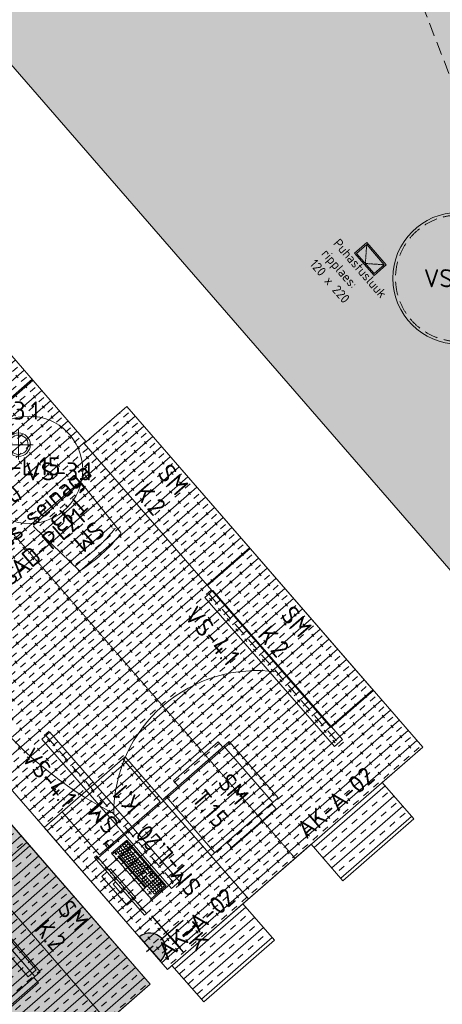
# Model space of a CAD drawing. Header units: millimetres. Extents: x 130528 to 177851, y 51760 to 113805.
# Tile 78 of 88: x 169104 to 172253, y 93018 to 100348. Entities that reach past the tile are written whole.
import ezdxf

# ---------------------------------------------------------------- set-up
doc = ezdxf.new("R2010")
doc.units = ezdxf.units.MM
for name, pattern in [('Center', [4, 2.5, -0.5, 0.5, -0.5]), ('Hidden', [4, 2, -2]), ('Hidden 100.00_ 50.00', [150, 100, -50])]:
    doc.linetypes.add(name, pattern=pattern)
doc.layers.get('0').update_dxf_attribs({"true_color": 0x000000})
doc.layers.add('_SA-ELEKTER_pistikupesad', color=7, linetype='Continuous', true_color=0x9900cc)
doc.layers.add('_SA-RADIAATORID', color=252, linetype='Continuous', true_color=0x696969)
for name, color, linetype, lineweight, true_color in [('_SA-LAGI', 7, 'Continuous', 9, 0x5b5b5b), ('_SA-LAGI_eriosade seadmed', 7, 'Continuous', 5, 0x9900cc), ('_SA-LAGI_hatch', 7, 'Continuous', 5, 0x787878), ('_SA-PORAND', 7, 'Continuous', 9, 0x5b5b5b), ('_SA-PORAND_hatch', 254, 'Continuous', 9, 0xbebebe), ('_SA-SEIN_tekst', 250, 'Continuous', 0, 0x333333), ('_SA-SISUSTUS_lahtine', 7, 'Continuous', 18, 0x7f4f3f), ('_SA-SISUSTUS_seadmed', 7, 'Continuous', 13, 0x9900cc), ('_SA-SISUSTUS_tekst', 7, 'Continuous', 0, 0x7f4f3f), ('_SA-VALGUSTUS', 20, 'Continuous', 13, 0xff3f00), ('_SA-VALGUSTUS_abi', 7, 'Center', 0, 0xff9f7f), ('_SA-VALGUSTUS_valgusgrupid', 240, 'Continuous', 9, 0xff003f)]:
    doc.layers.add(name, color=color, linetype=linetype, lineweight=lineweight, true_color=true_color)
doc.styles.add('Arial Regular', font='txt')
doc.styles.add('DIN Pro Light-Light', font='txt')
doc.styles.add('DIN Pro Medium-Medium', font='txt')
pattern_1 = [(41, (-9.43, -8.2), (-65.605903, 75.47096), [25, -75]), (131, (8.2, -9.43), (-75.47096, -65.605903), [25, -75])]
pattern_2 = [(41, (0, 0), (-65.605903, 75.47096), []), (41, (-32.8, 37.74), (-65.605903, 75.47096), [50, -50])]

# ---------------------------------------------------------------- blocks, each defined once
blk = doc.blocks.new('Puhastusluuk ripplaes 120x220')
at = {"layer": '_SA-LAGI_eriosade seadmed'}
for points in [[(-4.3, -162.7), (-83, -72.2), (83, 72.2), (161.7, -18.4)], [(-3.3, -148.6), (-68.9, -73.2), (82, 58.1), (147.6, -17.4)]]:
    blk.add_lwpolyline(points, close=True, dxfattribs=at)
at = {"layer": '_SA-LAGI_eriosade seadmed', "linetype": 'Hidden'}
blk.add_lwpolyline([(-68.9, -73.2), (72.2, -83), (82, 58.1)], dxfattribs=at)
blk = doc.blocks.new('VS-4.1')
at = {"color": 0, "linetype": 'Hidden 100.00_ 50.00', "lineweight": -2}
blk.add_line((0, -40), (1472, -40), dxfattribs=at)
at = {"color": 0, "lineweight": -2}
blk.add_lwpolyline([(0, -80), (1472, -80), (1472, 0), (0, 0)], close=True, dxfattribs=at)
at = {"color": 0, "linetype": 'ByBlock', "lineweight": -2, "insert": (0, -160), "char_height": 135, "width": 1305.738, "attachment_point": 1, "style": 'DIN Pro Medium-Medium'}
blk.add_mtext('VS-4.1', dxfattribs=at)
blk = doc.blocks.new('VS-3.1')
at = {"color": 0, "linetype": 'ByBlock', "lineweight": -2}
for p, q in [((0, -110.2), (0, 110.2)), ((-110.2, 0), (110.2, 0))]:
    blk.add_line(p, q, dxfattribs=at)
for radius in [88, 72]:
    blk.add_circle((0, 0), radius, dxfattribs=at)
at = {"color": 0, "linetype": 'ByBlock', "lineweight": -2, "insert": (50, -131), "char_height": 135, "width": 1305.738, "attachment_point": 1, "style": 'DIN Pro Medium-Medium'}
blk.add_mtext('VS-3.1', dxfattribs=at)
blk = doc.blocks.new('VS-2.1 01')
at = {"color": 0}
blk.add_circle((0, 0), 490, dxfattribs=at)
at = {"color": 0, "linetype": 'Hidden 100.00_ 50.00', "lineweight": -2}
blk.add_circle((0, 0), 470, dxfattribs=at)
at = {"color": 0, "lineweight": -2, "insert": (-258.9, 67.9), "char_height": 135, "width": 1305.738, "attachment_point": 1, "style": 'DIN Pro Medium-Medium'}
blk.add_mtext('VS-2.1', dxfattribs=at)
blk = doc.blocks.new('SM-K.2')
at = {"color": 0, "lineweight": -2}
blk.add_lwpolyline([(-700, 10), (-700, -410), (700, -410), (700, 10)], close=True, dxfattribs=at)
at = {"color": 0, "linetype": 'ByBlock', "lineweight": -2, "insert": (-178.7, -18.9), "char_height": 135, "width": 804.098, "attachment_point": 1, "style": 'DIN Pro Medium-Medium'}
blk.add_mtext('{\\fDIN Pro;SM}\\P{\\fDIN Pro;K.2}\\P', dxfattribs=at)
blk = doc.blocks.new('_SA_EL_Töökoht')
at = {"linetype": 'ByBlock', "lineweight": -2}
blk.add_hatch(color=0, dxfattribs=at).paths.add_polyline_path([(-120.3, 33.1), (120.1, 33.1), (120, 35.7), (119.9, 38.4), (119.7, 41.1), (119.4, 43.8), (119.1, 46.5), (118.8, 49.3), (118.3, 52), (117.8, 54.8), (117.2, 57.5), (116.6, 60.3), (115.9, 63.1), (115.1, 65.8), (114.2, 68.6), (113.3, 71.4), (112.3, 74.1), (111.2, 76.9), (110, 79.6), (108.8, 82.3), (107.5, 85), (106.1, 87.7), (104.7, 90.4), (103.2, 93), (101.6, 95.6), (99.9, 98.1), (98.2, 100.6), (96.4, 103.1), (94.5, 105.6), (92.6, 108), (90.6, 110.3), (88.6, 112.6), (86.5, 114.9), (84.3, 117), (82.1, 119.2), (79.8, 121.3), (77.5, 123.3), (75.1, 125.2), (72.7, 127.1), (70.2, 129), (67.7, 130.7), (65.2, 132.4), (62.6, 134), (60, 135.6), (57.3, 137.1), (54.7, 138.5), (52, 139.8), (49.3, 141.1), (46.5, 142.3), (43.8, 143.4), (41, 144.4), (38.3, 145.4), (35.5, 146.3), (32.7, 147.1), (29.9, 147.9), (27.1, 148.6), (24.4, 149.2), (21.6, 149.7), (18.8, 150.2), (16.1, 150.6), (13.3, 150.9), (10.6, 151.2), (7.9, 151.4), (5.2, 151.6), (2.5, 151.7), (-0.1, 151.7), (-2.8, 151.7), (-5.5, 151.6), (-8.2, 151.4), (-10.9, 151.2), (-13.6, 150.9), (-16.3, 150.6), (-19.1, 150.2), (-21.9, 149.7), (-24.6, 149.2), (-27.4, 148.6), (-30.2, 147.9), (-33, 147.1), (-35.8, 146.3), (-38.5, 145.4), (-41.3, 144.4), (-44.1, 143.4), (-46.8, 142.3), (-49.5, 141.1), (-52.3, 139.8), (-54.9, 138.5), (-57.6, 137.1), (-60.3, 135.6), (-62.9, 134), (-65.4, 132.4), (-68, 130.7), (-70.5, 129), (-73, 127.1), (-75.4, 125.2), (-77.8, 123.3), (-80.1, 121.3), (-82.4, 119.2), (-84.6, 117), (-86.7, 114.9), (-88.9, 112.6), (-90.9, 110.3), (-92.9, 108), (-94.8, 105.6), (-96.7, 103.1), (-98.5, 100.6), (-100.2, 98.1), (-101.8, 95.6), (-103.4, 93), (-105, 90.4), (-106.4, 87.7), (-107.8, 85), (-109.1, 82.3), (-110.3, 79.6), (-111.4, 76.9), (-112.5, 74.1), (-113.5, 71.4), (-114.5, 68.6), (-115.3, 65.8), (-116.1, 63.1), (-116.8, 60.3), (-117.5, 57.5), (-118.1, 54.8), (-118.6, 52), (-119, 49.3), (-119.4, 46.5), (-119.7, 43.8), (-120, 41.1), (-120.1, 38.4), (-120.3, 35.7)], flags=0)
at = {"color": 0, "linetype": 'ByBlock', "lineweight": -2}
for p, q in [((0, 139.1), (0, 361)), ((-180, 205), (180, 205)), ((33.1, 33.1), (-33.1, 33.1)), ((0, 66.1), (0, 0))]:
    blk.add_line(p, q, dxfattribs=at)
blk.add_lwpolyline([(-120.3, 33.1), (120.1, 33.1, 0.986995)], format="xyb", close=True, dxfattribs=at)
at = {"color": 0, "linetype": 'ByBlock', "lineweight": -2, "insert": (42.6, 413.9), "char_height": 135, "width": 725.902, "attachment_point": 1, "style": 'DIN Pro Medium-Medium'}
blk.add_mtext('TK', dxfattribs=at)
blk = doc.blocks.new('PC-ekraan+klaviatuur')
at = {"color": 0, "linetype": 'ByBlock', "lineweight": -2}
for p, q in [((91.3, 377.5), (-20.7, 280.1)), ((386.5, 37.8), (91.3, 377.5)), ((28.6, 283.7), (103.3, 348.6)), ((82.5, 251.9), (30.6, 311.6)), ((41.6, 268.8), (116.2, 333.6)), ((97.4, 264.9), (45.5, 324.6)), ((54.6, 253.8), (129.2, 318.7)), ((112.3, 277.8), (60.4, 337.5)), ((67.5, 238.9), (142.2, 303.8)), ((127.3, 290.8), (75.3, 350.5)), ((-20.7, 280.1), (274.5, -59.5)), ((83.8, 220.2), (113.6, 246.2)), ((124.6, 203.4), (85.7, 248.1)), ((96.7, 205.3), (126.6, 231.3)), ((113, 186.7), (187.6, 251.5)), ((128.5, 259.2), (158.4, 285.1)), ((128.5, 259.2), (141.5, 244.2)), ((169.4, 242.3), (130.5, 287.1)), ((141.5, 244.2), (171.4, 270.2)), ((157.7, 225.6), (342.7, 12.9)), ((172.7, 238.6), (357.6, 25.8)), ((185.7, 223.6), (200.6, 236.6)), ((187.6, 251.5), (372.5, 38.8)), ((198.6, 208.7), (213.6, 221.7)), ((68.3, 206.8), (74.2, 212)), ((81.3, 191.8), (87.2, 197)), ((97.5, 173.2), (103.4, 178.4)), ((148.4, 114.6), (97.5, 173.2)), ((154.4, 119.8), (103.4, 178.4)), ((110.2, 158.5), (116.2, 163.7)), ((113, 186.7), (297.9, -26.1)), ((122.9, 143.9), (128.9, 149.1)), ((127.9, 199.6), (312.8, -13.1)), ((132.4, 164.3), (147.4, 177.2)), ((159, 194), (144.1, 181)), ((145.2, 149.6), (160.1, 162.6)), ((170.5, 210.9), (155.5, 198)), ((155.5, 198), (327.7, -0.1)), ((171.8, 179.3), (156.8, 166.3)), ((157.9, 135), (172.8, 148)), ((183.2, 196.3), (168.3, 183.3)), ((184.5, 164.7), (169.6, 151.7)), ((195.9, 181.7), (181, 168.7)), ((197.2, 150), (182.3, 137.1)), ((189.9, 188.5), (204.9, 201.5)), ((208.7, 167), (193.7, 154)), ((202.7, 173.9), (217.6, 186.9)), ((221.4, 152.4), (206.5, 139.4)), ((211.6, 193.8), (226.5, 206.8)), ((215.4, 159.3), (230.3, 172.2)), ((228.1, 144.6), (243.1, 157.6)), ((135.7, 129.3), (141.6, 134.5)), ((148.4, 114.6), (154.4, 119.8)), ((151.8, 110.7), (157.7, 115.9)), ((202.7, 52.2), (151.8, 110.7)), ((208.6, 57.4), (157.7, 115.9)), ((164.5, 96.1), (170.4, 101.3)), ((170.6, 120.3), (185.5, 133.3)), ((177.2, 81.5), (183.2, 86.7)), ((183.3, 105.7), (198.3, 118.7)), ((209.9, 135.4), (195, 122.4)), ((196.1, 91.1), (211, 104)), ((222.7, 120.8), (207.7, 107.8)), ((208.8, 76.4), (223.7, 89.4)), ((234.1, 137.7), (219.2, 124.8)), ((235.4, 106.1), (220.5, 93.1)), ((221.5, 61.8), (236.4, 74.7)), ((246.8, 123.1), (231.9, 110.1)), ((248.1, 91.5), (233.2, 78.5)), ((240.9, 130), (255.8, 143)), ((259.6, 108.5), (244.6, 95.5)), ((260.8, 76.8), (245.9, 63.9)), ((253.6, 115.3), (268.5, 128.3)), ((272.3, 93.8), (257.4, 80.8)), ((266.3, 100.7), (281.2, 113.7)), ((285, 79.2), (270.1, 66.2)), ((279, 86.1), (294, 99)), ((291.8, 71.4), (306.7, 84.4)), ((318.7, 70.6), (333.6, 83.6)), ((189.9, 66.8), (195.9, 72)), ((202.7, 52.2), (208.6, 57.4)), ((206, 48.3), (212, 53.5)), ((256.9, -10.3), (206, 48.3)), ((262.9, -5.1), (212, 53.5)), ((218.8, 33.7), (224.7, 38.9)), ((231.5, 19), (237.5, 24.2)), ((234.2, 47.1), (249.2, 60.1)), ((244.2, 4.4), (250.2, 9.6)), ((247, 32.5), (261.9, 45.5)), ((273.6, 62.2), (258.6, 49.2)), ((259.7, 17.8), (274.6, 30.8)), ((286.3, 47.6), (271.4, 34.6)), ((272.4, 3.2), (287.4, 16.2)), ((274.5, -59.5), (386.5, 37.8)), ((297.7, 64.5), (282.8, 51.6)), ((299, 32.9), (284.1, 19.9)), ((285.2, -11.4), (300.1, 1.5)), ((310.5, 49.9), (295.5, 36.9)), ((311.8, 18.3), (296.8, 5.3)), ((297.9, -26.1), (372.5, 38.8)), ((304.5, 56.8), (319.4, 69.8)), ((323.2, 35.2), (308.3, 22.3)), ((317.2, 42.1), (332.1, 55.1)), ((329.9, 27.5), (344.9, 40.5)), ((331.6, 55.7), (346.6, 68.7)), ((344.6, 40.8), (359.5, 53.7)), ((256.9, -10.3), (262.9, -5.1)), ((269.7, -24.9), (275.6, -19.7)), ((282.4, -39.5), (269.7, -24.9)), ((288.4, -34.4), (275.6, -19.7)), ((288.4, -34.4), (282.4, -39.5)), ((319.3, -81), (345, -110.5)), ((335.7, -99.9), (322.9, -111))]:
    blk.add_line(p, q, dxfattribs=at)
for points in [[(142.2, 303.8), (90.3, 363.5), (15.6, 298.6), (67.5, 238.9)], [(-149.1, 248), (224.8, -182.2), (239.9, -169.1), (-134, 261.1)], [(94.2, 176.9), (55.3, 221.7), (61.3, 226.9), (100.2, 182.1)], [(109.7, 190.4), (70.8, 235.2), (100.6, 261.1), (139.6, 216.3)], [(-9.7, 49.8), (48, -16.5), (66.7, -0.2), (9, 66.1)]]:
    blk.add_lwpolyline(points, close=True, dxfattribs=at)
for points in [[(169.4, 242.3), (184.4, 255.3), (145.4, 300.1), (130.5, 287.1)], [(146.4, -61.5), (158.2, -51.3), (-28.8, 163.8), (-40.5, 153.6)], [(-55.6, 140.5), (-93.5, 107.5), (93.5, -107.5), (131.4, -74.6)]]:
    blk.add_lwpolyline(points, dxfattribs=at)
blk.add_lwpolyline([(311.4, -87.9), (339.7, -63.3, -1), (365.4, -92.8), (337, -117.4, -0.414214), (328, -116.8), (310.7, -97, -0.414214)], format="xyb", close=True, dxfattribs=at)
for centre in [(16.1, 272.8), (29.1, 257.9), (42.1, 243)]:
    blk.add_circle(centre, 1.98, dxfattribs=at)
blk = doc.blocks.new('SM-L.20')
at = {"color": 0, "lineweight": -2}
blk.add_lwpolyline([(-700, -750), (700, -750), (700, 50), (-700, 50)], close=True, dxfattribs=at)
at = {"layer": '_SA-SISUSTUS_seadmed', "xscale": -0.9999999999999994, "rotation": 131.0000000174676}
blk.add_blockref('PC-ekraan+klaviatuur', (0, -35.7), dxfattribs=at)
at = {"color": 0, "linetype": 'ByBlock', "lineweight": -2, "insert": (-403.7, -419.7), "char_height": 135, "width": 1661.311, "attachment_point": 1, "style": 'DIN Pro Medium-Medium'}
blk.add_mtext('SM-L.20', dxfattribs=at)
blk = doc.blocks.new('SM-T.15')
at = {"color": 0, "linetype": 'ByBlock', "lineweight": -2}
for p, q in [((277.5, 0), (-277.5, 0)), ((277.5, 0), (277.5, -660)), ((-277.5, 0), (-277.5, -660)), ((277.5, -52.5), (-277.5, -52.5)), ((-277.5, -623.9), (277.5, -623.9)), ((-277.5, -660), (277.5, -660))]:
    blk.add_line(p, q, dxfattribs=at)
for points in [[(-330, -504.7), (-330, -63.6), (-277.5, -63.6), (-277.5, -504.7)], [(330, -504.7), (330, -63.6), (277.5, -63.6), (277.5, -504.7)]]:
    blk.add_lwpolyline(points, close=True, dxfattribs=at)
at = {"color": 0, "linetype": 'ByBlock', "lineweight": -2, "insert": (9.4, -141), "char_height": 135, "width": 965.869, "attachment_point": 2, "rotation": 359.5198, "style": 'DIN Pro Medium-Medium'}
blk.add_mtext('{\\fDIN Pro;SM}\\P{\\fDIN Pro;T.15}\\P', dxfattribs=at)
blk = doc.blocks.new('SM-L.15')
at = {"color": 0, "lineweight": -2}
blk.add_circle((350, -486.4), 400, dxfattribs=at)
at = {"color": 0, "linetype": 'ByBlock', "lineweight": -2, "insert": (10, -657.7), "char_height": 135, "width": 1664.262, "attachment_point": 1, "rotation": 41, "style": 'DIN Pro Medium-Medium'}
blk.add_mtext('SM-L.15', dxfattribs=at)
blk = doc.blocks.new('Läpakas+dokk')
at = {"linetype": 'ByBlock', "lineweight": -2}
h = blk.add_hatch(dxfattribs=at)
h.set_pattern_fill('Double', color=0, scale=20, angle=45, style=0, pattern_type=2)
h.set_pattern_definition([(45, (0, 0), (-14.1421, 14.1421), []), (135, (0, 0), (-14.1421, -14.1421), [])])
h.paths.add_polyline_path([(153.9, -131), (-108.4, 170.6), (-131.1, 150.8), (131.1, -150.8)], flags=0)
at = {"color": 0, "linetype": 'ByBlock', "lineweight": -2}
for p, q in [((-86.8, 189.4), (64, 320.4)), ((102.5, 314.2), (325.6, 57.6)), ((325.8, 57.8), (102.8, 314.4)), ((-88.1, 148.5), (-85.5, 150.8)), ((-82.9, 142.5), (-88.1, 148.5)), ((-85.7, 151.1), (-86.2, 150.6)), ((-85.7, 150.6), (-85.9, 150.9)), ((-85.7, 151.1), (-50.4, 110.5)), ((-80.3, 144.8), (-82.9, 142.5)), ((-82.5, 142.1), (-79.8, 144.3)), ((-59.1, 115.1), (-82.5, 142.1)), ((-80.1, 144.1), (-80.5, 144.6)), ((-56.4, 117.4), (-59.1, 115.1)), ((-58.6, 114.6), (-56, 116.9)), ((-53.4, 108.6), (-58.6, 114.6)), ((-56.2, 116.7), (-56.7, 117.2)), ((-50.8, 110.9), (-53.4, 108.6)), ((-50.7, 110.3), (-51, 110.7)), ((-50.9, 110.1), (-50.4, 110.5)), ((102.1, -66), (-50.9, 110.1)), ((326.4, 18.6), (175.6, -112.5)), ((175.9, -112.3), (326.6, 18.8)), ((102.9, -65.9), (100.3, -68.2)), ((105.5, -74.2), (100.3, -68.2)), ((102.6, -65.5), (102.1, -66)), ((102.7, -66.1), (102.4, -65.7)), ((102.6, -65.5), (137.9, -106.1)), ((105.5, -74.2), (108.1, -71.9)), ((108.6, -72.4), (106, -74.7)), ((108.3, -72.6), (107.9, -72.1)), ((129.4, -101.6), (106, -74.7)), ((129.4, -101.6), (132, -99.4)), ((132.4, -99.8), (129.8, -102.1)), ((135, -108.1), (129.8, -102.1)), ((132.2, -100), (131.7, -99.6)), ((135, -108.1), (137.6, -105.8)), ((137.6, -106.3), (137.4, -106)), ((137.4, -106.5), (137.9, -106.1)), ((174.3, -113.6), (175.9, -112.3))]:
    blk.add_line(p, q, dxfattribs=at)
blk.add_lwpolyline([(153.9, -131), (-108.4, 170.6), (-131.1, 150.8), (131.1, -150.8)], close=True, dxfattribs=at)
at = {"color": 0, "linetype": 'ByBlock', "lineweight": -2, "extrusion": (0, 0, -1)}
for centre, radius, start, end in [((-77.7, 304.7), 20.9, 49.01532, 58.17018), ((-75.3, 290.5), 36, 132.63207, 138.99725), ((73.1, 173.6), 20.9, 39.82982, 48.98468), ((58.8, 174), 36, 319.59951, 325.37022), ((-298.4, 34), 36, 139.0027, 145.36798), ((-312.7, 34.3), 20.9, 219.82982, 228.98468), ((-164.3, -82.6), 36, 312.62945, 318.30963), ((-161.9, -96.7), 20.9, 229.01532, 238.17018)]:
    blk.add_arc(centre, radius, start, end, dxfattribs=at)
at = {"color": 0, "linetype": 'ByBlock', "lineweight": -2}
for points, weights in [([(102.8, 314.4), (84.4, 335.5), (65.6, 321.7)], [1, 0.731010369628, 1]), ([(326.6, 18.8), (345.5, 35.1), (325.8, 57.8)], [1, 0.707106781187, 1])]:
    blk.add_rational_spline(points, weights, degree=2, dxfattribs=at)
for points in [[(99.7, 317), (96.9, 319.7), (93.6, 321.8), (86.7, 324.8), (83.1, 325.6), (77, 325.8), (74.6, 325.5), (70.3, 324.3), (68.4, 323.5), (66.7, 322.4)], [(-89.1, 187), (-91.2, 184.5), (-92.7, 181.5), (-94.4, 174.8), (-94.6, 171.2), (-93.6, 164.9), (-92.9, 162.4), (-90.9, 157.7), (-89.8, 155.5), (-88.4, 153.5)], [(328.7, 20.9), (330.8, 23.5), (332.3, 26.5), (334, 33.1), (334.2, 36.7), (333.3, 43), (332.5, 45.6), (330.6, 50.3), (329.4, 52.4), (328, 54.4)], [(139.9, -109.1), (142.8, -111.7), (146, -113.9), (153, -116.8), (156.6, -117.7), (162.6, -117.8), (165, -117.6), (169.3, -116.4), (171.2, -115.5), (173, -114.5)]]:
    blk.add_open_spline(points, degree=3, knots=[0, 0, 0, 0, 1.175189, 1.175189, 2.35679, 2.35679, 3.189746, 3.189746, 3.923713, 3.923713, 3.923713, 3.923713], dxfattribs=at)
at = {"color": 0, "linetype": 'ByBlock', "lineweight": -2, "char_height": 0.18, "attachment_point": 1, "rotation": 131, "style": 'Arial Regular'}
for s, insert, width in [('PC', (130, 53.9), 1.037), ('Doc', (24.7, -25.6), 1.246)]:
    blk.add_mtext(s, dxfattribs=dict(at, insert=insert, width=width))
blk = doc.blocks.new('SM-L.11')
at = {"color": 0, "linetype": 'Hidden 100.00_ 50.00', "lineweight": -2}
for p, q in [((-899, -68), (-859, -68)), ((899, -68), (859, -68)), ((-859, -172.1), (859, -172.1)), ((-859, -207.9), (859, -207.9)), ((-859, -649.3), (859, -649.3)), ((-859, -685), (859, -685)), ((-899, -930.7), (-859, -930.7)), ((899, -930.7), (859, -930.7))]:
    blk.add_line(p, q, dxfattribs=at)
at = {"color": 0, "lineweight": -2}
blk.add_lwpolyline([(-900, 0), (-900, -1000), (900, -1000), (900, 0)], close=True, dxfattribs=at)
at = {"color": 0, "linetype": 'Hidden 100.00_ 50.00', "lineweight": -2}
for points in [[(-899, -997.3), (-859, -997.3), (-859, -1.4), (-899, -1.4)], [(899, -997.3), (859, -997.3), (859, -1.4), (899, -1.4)]]:
    blk.add_lwpolyline(points, close=True, dxfattribs=at)
at = {"layer": '_SA-SISUSTUS_seadmed'}
for name, p, xscale, rotation in [('Läpakas+dokk', (86.2, -310.1), -1, 130.9999999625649), ('PC-ekraan+klaviatuur', (624.1, -367.4), -0.9999999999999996, 114.870877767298)]:
    blk.add_blockref(name, p, dxfattribs=dict(at, xscale=xscale, rotation=rotation))
at = {"color": 0, "linetype": 'ByBlock', "lineweight": -2, "insert": (-347, -709.5), "char_height": 135, "width": 1617.049, "attachment_point": 1, "style": 'DIN Pro Medium-Medium'}
blk.add_mtext('SM-L.11', dxfattribs=at)
blk = doc.blocks.new('SM-T.13')
at = {"color": 0, "lineweight": -2}
blk.add_line((-188.7, -85.4), (-189.8, -85.4), dxfattribs=at)
blk.add_lwpolyline([(-241.9, -488.3, 0.433863), (-230.6, -500), (228.7, -500, 0.433863), (240, -488.3), (209.4, -27.1), (209.4, -26.9), (209.4, -26.7), (209.3, -26.5), (209.3, -26.3), (209.3, -26), (209.2, -25.8), (209.2, -25.6), (209.1, -25.4), (209.1, -25.2), (209, -25), (209, -24.7), (208.9, -24.5), (208.8, -24.3), (208.8, -24.1), (208.7, -23.9), (208.6, -23.7), (208.5, -23.5), (208.4, -23.2), (208.3, -23), (208.2, -22.8), (208.1, -22.6), (208, -22.4), (207.8, -22.2), (207.7, -22), (207.6, -21.8), (207.4, -21.6), (207.3, -21.4), (207.2, -21.2), (207, -21.1), (206.9, -20.9), (206.7, -20.7), (206.5, -20.5), (206.4, -20.3), (206.2, -20.2), (206, -20), (205.9, -19.8), (205.7, -19.7), (205.5, -19.5), (205.3, -19.4), (205.1, -19.2), (204.9, -19.1), (204.7, -18.9), (204.5, -18.8), (204.3, -18.7), (204.1, -18.5), (203.9, -18.4), (203.7, -18.3), (203.5, -18.2), (203.3, -18.1), (203.1, -18), (202.9, -17.9), (202.7, -17.8), (202.5, -17.7), (202.3, -17.6), (202, -17.5), (201.8, -17.5), (201.6, -17.4), (201.4, -17.3), (201.2, -17.3), (201, -17.2), (200.7, -17.2), (200.5, -17.1), (200.3, -17.1), (200.1, -17), (175.2, -13), (150.3, -9.6), (125.3, -6.7), (100.3, -4.3), (75.3, -2.4), (50.2, -1.1), (25.1, -0.3), (0, 0), (-25.6, -0.3), (-51, -1.1), (-76.4, -2.4), (-101.7, -4.3), (-126.9, -6.7), (-152.1, -9.6), (-177.1, -13), (-202, -17), (-202.2, -17.1), (-202.4, -17.1), (-202.7, -17.2), (-202.9, -17.2), (-203.1, -17.3), (-203.3, -17.3), (-203.5, -17.4), (-203.7, -17.5), (-203.9, -17.5), (-204.2, -17.6), (-204.4, -17.7), (-204.6, -17.8), (-204.8, -17.9), (-205, -18), (-205.2, -18.1), (-205.4, -18.2), (-205.6, -18.3), (-205.8, -18.4), (-206.1, -18.5), (-206.3, -18.7), (-206.5, -18.8), (-206.7, -18.9), (-206.8, -19.1), (-207, -19.2), (-207.2, -19.4), (-207.4, -19.5), (-207.6, -19.7), (-207.8, -19.8), (-207.9, -20), (-208.1, -20.2), (-208.3, -20.3), (-208.5, -20.5), (-208.6, -20.7), (-208.8, -20.9), (-208.9, -21.1), (-209.1, -21.2), (-209.2, -21.4), (-209.4, -21.6), (-209.5, -21.8), (-209.6, -22), (-209.7, -22.2), (-209.9, -22.4), (-210, -22.6), (-210.1, -22.8), (-210.2, -23), (-210.3, -23.2), (-210.4, -23.5), (-210.5, -23.7), (-210.6, -23.9), (-210.7, -24.1), (-210.7, -24.3), (-210.8, -24.5), (-210.9, -24.7), (-210.9, -25), (-211, -25.2), (-211.1, -25.4), (-211.1, -25.6), (-211.1, -25.8), (-211.2, -26), (-211.2, -26.3), (-211.2, -26.5), (-211.3, -26.7), (-211.3, -26.9), (-211.3, -27.1)], format="xyb", close=True, dxfattribs=at)
blk.add_open_spline([(-202.3, -74.7), (-152.9, -67.5), (-53.3, -58.4), (46.8, -58), (146.4, -66.8), (195.8, -73.9)], degree=2, dxfattribs=at)
at = {"color": 0, "linetype": 'ByBlock', "lineweight": -2, "insert": (-15.2, -93.2), "char_height": 135, "width": 965.869, "attachment_point": 2, "rotation": 359.5198, "style": 'DIN Pro Medium-Medium'}
blk.add_mtext('{\\fDIN Pro;SM}\\P{\\fDIN Pro;T.13}\\P', dxfattribs=at)
blk = doc.blocks.new('SM-K.1')
at = {"color": 0, "lineweight": -2}
blk.add_lwpolyline([(-212, 0), (-212, -600), (212, -600), (212, 0)], close=True, dxfattribs=at)
at = {"color": 0, "linetype": 'ByBlock', "lineweight": -2, "insert": (-139.2, -133.4), "char_height": 135, "width": 765.738, "attachment_point": 1, "style": 'DIN Pro Medium-Medium'}
blk.add_mtext('{\\fDIN Pro;SM}\\P{\\fDIN Pro;K.1}\\P', dxfattribs=at)

msp = doc.modelspace()

# ---------------------------------------------------------------- hatches: boundary and pattern name
at = {"layer": '_SA-LAGI_hatch'}
h = msp.add_hatch(dxfattribs=at)
h.set_pattern_fill('Plus', color=256, scale=200, angle=41, style=0, pattern_type=2)
h.set_pattern_definition([(41, (-18.87, -16.4), (-131.2118, 150.94192), [50, -150]), (131, (16.4, -18.87), (-150.94192, -131.2118), [50, -150])])
h.paths.add_polyline_path([(166623.5, 113128.4), (177468.2, 100653), (172351.2, 96204.9), (161506.6, 108680.3)], flags=0)
h = msp.add_hatch(dxfattribs=at)
h.set_pattern_fill('Plus', color=256, scale=100, angle=41, style=0, pattern_type=2)
h.set_pattern_definition(pattern_1)
h.paths.add_polyline_path([(167094.7, 96856), (170204.4, 93278.7), (172106.3, 94932), (169901.9, 97467.8), (169600, 97205.4), (168694.7, 98246.9)], flags=0)
h = msp.add_hatch(dxfattribs=at)
h.set_pattern_fill('Plus', color=256, scale=100, angle=41, style=0, pattern_type=2)
h.set_pattern_definition(pattern_1)
h.paths.add_polyline_path([(164672.7, 94750.6), (167782.3, 91173.3), (170076.1, 93167.2), (166966.4, 96744.5)], flags=0)
at = {"layer": '_SA-PORAND_hatch', "true_color": 0xbebebe}
h = msp.add_hatch(dxfattribs=at)
h.set_pattern_fill('HatchDash', color=9, scale=400, angle=41, style=0, pattern_type=2)
h.set_pattern_definition(pattern_2)
h.paths.add_polyline_path([(167094.7, 96856), (168694.7, 98246.9), (169600, 97205.4), (169901.9, 97467.8), (172106.3, 94932), (171804.4, 94669.6), (172040.6, 94397.9), (171512.3, 93938.6), (171276.1, 94210.3), (170766.7, 93767.5), (171002.8, 93495.8), (170474.6, 93036.5), (170238.4, 93308.2), (170204.4, 93278.7)], flags=0)
h = msp.add_hatch(dxfattribs=at)
h.set_pattern_fill('HatchDash', color=9, scale=400, angle=41, style=0, pattern_type=2)
h.set_pattern_definition(pattern_2)
h.paths.add_polyline_path([(164672.7, 94750.6), (166966.4, 96744.5), (170076.1, 93167.2), (169728.9, 92865.4), (169965.1, 92593.7), (169436.8, 92134.5), (169200.6, 92406.2), (168691.2, 91963.4), (168927.4, 91691.6), (168399.1, 91232.4), (168162.9, 91504.1), (167782.3, 91173.3)], flags=0)

# ---------------------------------------------------------------- linework, layer by layer
at = {"layer": '_SA-LAGI'}
for points in [[(166623.5, 113128.4), (177468.2, 100653), (172351.2, 96204.9), (161506.6, 108680.3)], [(166623.5, 113128.4), (177468.2, 100653), (172351.2, 96204.9), (161506.6, 108680.3)], [(167094.7, 96856), (170204.4, 93278.7), (172106.3, 94932), (169901.9, 97467.8), (169600, 97205.4), (168694.7, 98246.9)], [(164672.7, 94750.6), (167782.3, 91173.3), (170076.1, 93167.2), (166966.4, 96744.5)]]:
    msp.add_lwpolyline(points, close=True, dxfattribs=at)
at = {"layer": '_SA-LAGI_eriosade seadmed', "linetype": 'Hidden 100.00_ 50.00'}
msp.add_lwpolyline([(171272.1, 102584.7), (177155.1, 99314.7), (173721.6, 96315.6)], close=True, dxfattribs=at)
at = {"layer": '_SA-PORAND'}
for points in [[(167094.7, 96856), (170204.4, 93278.7), (170238.4, 93308.2), (170474.6, 93036.5), (171002.8, 93495.8), (170766.7, 93767.5), (171276.1, 94210.3), (171512.3, 93938.6), (172040.6, 94397.9), (171804.4, 94669.6), (172106.3, 94932), (169901.9, 97467.8), (169600, 97205.4), (168694.7, 98246.9)], [(164672.7, 94750.6), (167782.3, 91173.3), (168162.9, 91504.1), (168399.1, 91232.4), (168927.4, 91691.6), (168691.2, 91963.4), (169200.6, 92406.2), (169436.8, 92134.5), (169965.1, 92593.7), (169728.9, 92865.4), (170076.1, 93167.2), (166966.4, 96744.5)]]:
    msp.add_lwpolyline(points, close=True, dxfattribs=at)
at = {"layer": '_SA-RADIAATORID'}
msp.add_line((169196.6, 97669.5), (168547.5, 97105.3), dxfattribs=at)
at = {"layer": '_SA-VALGUSTUS_abi'}
msp.add_line((168045.6, 97682.7), (171155.3, 94105.3), dxfattribs=at)
at = {"layer": '_SA-VALGUSTUS_valgusgrupid'}
msp.add_arc((171166.6, 97076.3), 2970.1, 170.4615, 242.69486, dxfattribs=at)
at = {"layer": '_SA-VALGUSTUS_valgusgrupid', "extrusion": (0, 0, -1)}
msp.add_arc((-170871.1, 94435.6), 1066.9, 0.08569, 97.91431, dxfattribs=at)

# ---------------------------------------------------------------- block references
at = {"layer": '_SA-ELEKTER_pistikupesad', "rotation": 310.9998089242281}
msp.add_blockref('_SA_EL_Töökoht', (170048.2, 93407.9), dxfattribs=at)
at = {"layer": '_SA-LAGI_eriosade seadmed', "rotation": 269.9999999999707}
msp.add_blockref('Puhastusluuk ripplaes 120x220', (171762.2, 98605.1, 2730), dxfattribs=at)
at = {"layer": '_SA-SISUSTUS_lahtine'}
for name, p, rotation in [('SM-L.15', (169228.5, 97593.9), 319.0000001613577), ('SM-K.2', (170353.6, 96932.9), 310.999999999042), ('SM-T.13', (169716.9, 96370.6), 222.2728111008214), ('SM-K.2', (171272.1, 95876.4), 310.999999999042), ('SM-K.2', (168690.8, 94745.5), 310.999999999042), ('SM-T.15', (170847, 94764.9), 310.9999998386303), ('SM-L.20', (169782.9, 93839.8), 130.9999997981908), ('SM-K.1', (169559.4, 94292.1), 130.9999998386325), ('SM-K.2', (169609.3, 93688.9), 310.999999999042), ('SM-L.11', (167811.5, 92392.4), 130.9999998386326), ('SM-T.15', (169075.1, 93469.1), 310.9999998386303)]:
    msp.add_blockref(name, p, dxfattribs=dict(at, rotation=rotation))
at = {"layer": '_SA-VALGUSTUS'}
for name, p in [('VS-2.1 01', (172373.8, 98422.8)), ('VS-3.1', (168701.6, 97636.8)), ('VS-3.1', (169095.2, 97183.9))]:
    msp.add_blockref(name, p, dxfattribs=at)
at = {"layer": '_SA-VALGUSTUS', "rotation": 311.0000000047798}
for p in [(170543, 96099.7), (169329.2, 95044.6), (168261, 94386.6)]:
    msp.add_blockref('VS-4.1', p, dxfattribs=at)

# ---------------------------------------------------------------- texts
at = {"layer": '_SA-LAGI_eriosade seadmed', "insert": (171488.2, 98725, 39.8), "char_height": 70, "width": 1353.333, "attachment_point": 1, "rotation": 311, "style": 'DIN Pro Light-Light'}
msp.add_mtext('{\\fDIN Pro;Puhastusluuk }\\P{\\fDIN Pro;ripplaes:}\\P{\\fDIN Pro;120 x 220}\\P\\P', dxfattribs=at)
at = {"layer": '_SA-SEIN_tekst', "insert": (168438.4, 96381.7), "char_height": 135, "width": 3040.82, "attachment_point": 1, "rotation": 41, "style": 'DIN Pro Medium-Medium'}
msp.add_mtext('{\\fDIN Pro;S-11 (Hall)}\\P{\\fDIN Pro;Lõpetus seinaga }\\P{\\fDIN Pro;vt. SAD-PL21}\\P', dxfattribs=at)
at = {"layer": '_SA-SISUSTUS_tekst', "char_height": 135, "width": 1693.77, "attachment_point": 1, "rotation": 40.98654, "style": 'DIN Pro Medium-Medium'}
for insert in [(171151.6, 94344.5), (170113.9, 93442.4)]:
    msp.add_mtext('AK-A-02', dxfattribs=dict(at, insert=insert))

doc.saveas('drawing.dxf')
